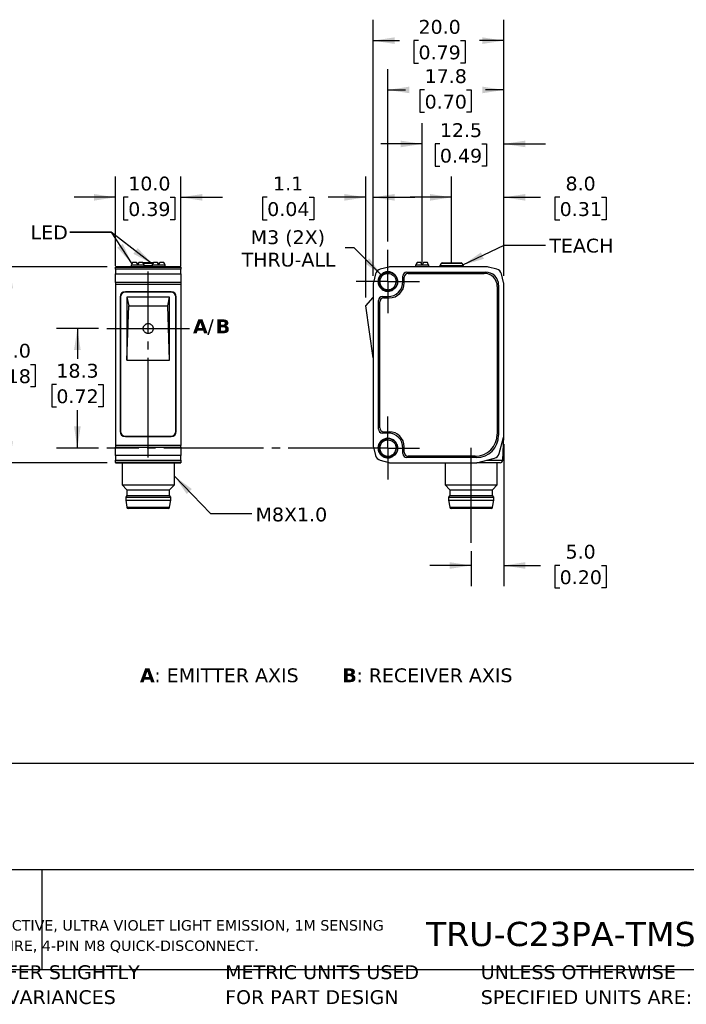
# Model space of a CAD drawing. Header units: millimetres. Extents: x 7 to 546, y 7 to 419.
# Tile 2 of 6: x 97 to 199, y 7 to 158. Entities that reach past the tile are written whole.
import ezdxf

# ---------------------------------------------------------------- set-up
doc = ezdxf.new("R2010")
doc.units = ezdxf.units.MM
doc.linetypes.add('SLD-Center', pattern=[19.05, 15.24, -1.27, 1.27, -1.27])
doc.linetypes.add('SLD-Solid', pattern=[0])
doc.layers.add('CENTER', color=40, linetype='SLD-Center')
doc.layers.add('DIMENSIONS', color=140, linetype='SLD-Solid', lineweight=25)
doc.layers.add('TEXT', color=140, linetype='SLD-Solid', lineweight=25)
doc.styles.add('SLDTEXTSTYLE0', font='VERDANAB.TTF')
doc.styles.add('SLDTEXTSTYLE1', font='VERDANA.TTF')
doc.styles.get("Standard").update_dxf_attribs({"font": 'VERDANA.TTF'})
doc.dimstyles.new('SLDDIMSTYLE0', dxfattribs={"dimtxt": 2.158008, "dimasz": 3.302, "dimexe": 0, "dimexo": 0.0625, "dimgap": 0.539502, "dimtad": 0, "dimtih": 1, "dimtoh": 1, "dimrnd": 1e-09, "dimzin": 12, "dimdsep": 46, "dimtxsty": 'SLDTEXTSTYLE1', "dimsah": 1, "dimcen": 0.09, "dimadec": 0, "dimazin": 3, "dimtfac": 1, "dimtofl": 0, "dimtmove": 0, "dimatfit": 3, "dimfxl": 0, "dimfrac": 2, "dimtolj": 1, "dimtzin": 12, "dimarcsym": 0})
doc.dimstyles.new('SLDDIMSTYLE1', dxfattribs={"dimtxt": 2.158008, "dimasz": 3.302, "dimexe": 0, "dimexo": 0.0625, "dimgap": 0.539502, "dimtad": 0, "dimtih": 1, "dimtoh": 1, "dimrnd": 1e-09, "dimzin": 4, "dimdsep": 46, "dimtxsty": 'SLDTEXTSTYLE1', "dimsah": 1, "dimcen": 0.09, "dimadec": 0, "dimazin": 1, "dimtfac": 1, "dimtmove": 0, "dimatfit": 0, "dimfxl": 0, "dimfrac": 2, "dimtolj": 1, "dimtzin": 12, "dimarcsym": 0})
doc.dimstyles.new('SLDDIMSTYLE2', dxfattribs={"dimtxt": 2.158008, "dimasz": 3.302, "dimexe": 0, "dimexo": 0.0625, "dimgap": 0.539502, "dimtad": 0, "dimtih": 1, "dimtoh": 1, "dimrnd": 1e-09, "dimzin": 12, "dimdsep": 46, "dimtxsty": 'SLDTEXTSTYLE1', "dimsah": 1, "dimcen": 0.09, "dimadec": 0, "dimazin": 3, "dimtfac": 1, "dimtmove": 0, "dimatfit": 0, "dimfxl": 0, "dimfrac": 2, "dimtolj": 1, "dimtzin": 12, "dimarcsym": 0})
doc.dimstyles.new('SLDDIMSTYLE3', dxfattribs={"dimtxt": 2.158008, "dimasz": 3.302, "dimexe": 0, "dimexo": 0.0625, "dimgap": 0.539502, "dimtad": 0, "dimtih": 1, "dimtoh": 1, "dimrnd": 1e-09, "dimzin": 4, "dimdsep": 46, "dimtxsty": 'SLDTEXTSTYLE1', "dimsah": 1, "dimcen": 0.09, "dimadec": 0, "dimazin": 1, "dimtfac": 1, "dimtofl": 0, "dimtmove": 0, "dimatfit": 3, "dimfxl": 0, "dimfrac": 2, "dimtolj": 1, "dimtzin": 12, "dimarcsym": 0})
doc.dimstyles.new('SLDDIMSTYLE4', dxfattribs={"dimtxt": 2.158008, "dimasz": 3.302, "dimexe": 0, "dimexo": 0.0625, "dimgap": 0.539502, "dimtad": 0, "dimtih": 1, "dimtoh": 1, "dimrnd": 1e-09, "dimzin": 12, "dimdsep": 46, "dimtxsty": 'SLDTEXTSTYLE1', "dimsah": 1, "dimcen": 0, "dimadec": 0, "dimazin": 3, "dimtfac": 1, "dimtofl": 0, "dimtmove": 0, "dimatfit": 3, "dimfxl": 0, "dimfrac": 2, "dimtolj": 1, "dimtzin": 12, "dimarcsym": 0})
doc.dimstyles.new('SLDDIMSTYLE5', dxfattribs={"dimtxt": 0.18, "dimasz": 3.302, "dimexe": 0, "dimexo": 0.0625, "dimgap": 0, "dimtad": 0, "dimtih": 1, "dimtoh": 1, "dimdec": 0, "dimrnd": 1e-09, "dimzin": 0, "dimdsep": 46, "dimtxsty": 'Standard', "dimsah": 1, "dimcen": 0.09, "dimadec": 0, "dimazin": 0, "dimtfac": 3.302, "dimtdec": 0, "dimtofl": 0, "dimtmove": 0, "dimatfit": 3, "dimfxl": 0, "dimfrac": 2, "dimtolj": 1, "dimtzin": 0, "dimarcsym": 0})

# ---------------------------------------------------------------- blocks, each defined once
blk = doc.blocks.new('SW_NOTE_0')
at = {"layer": 'TEXT', "color": 0, "char_height": 2.12, "attachment_point": 1}
for s, insert, style in [('A', (0, 2.69), 'SLDTEXTSTYLE0'), ('/', (2.19, 2.69), 'SLDTEXTSTYLE1'), ('B', (3.47, 2.69), 'SLDTEXTSTYLE0')]:
    blk.add_mtext(s, dxfattribs=dict(at, insert=insert, style=style))
blk = doc.blocks.new('SW_NOTE_0_1')
at = {"layer": 'TEXT', "color": 0, "attachment_point": 1}
for s, insert, char_height, style in [('A', (0, 2.69), 2.12, 'SLDTEXTSTYLE0'), (': EMITTER AXIS      ', (2.19, 2.69), 2.1167, 'SLDTEXTSTYLE1'), ('B', (30.97, 2.69), 2.12, 'SLDTEXTSTYLE0'), (': RECEIVER AXIS', (33.12, 2.69), 2.1167, 'SLDTEXTSTYLE1')]:
    blk.add_mtext(s, dxfattribs=dict(at, insert=insert, char_height=char_height, style=style))
blk = doc.blocks.new('SW_NOTE_0_2')
at = {"layer": 'TEXT', "color": 0, "char_height": 1.5875, "attachment_point": 1, "style": 'SLDTEXTSTYLE1'}
for s, insert in [('CONTRINEX PHOTOELECTRIC SENSOR, RECTANGULAR, POLARIZED RETROREFLECTIVE, ULTRA VIOLET LIGHT EMISSION, 1M SENSING ', (0, 2.02)), ('DISTANCE, COMPLEMENTARY LIGHT-ON/DARK-ON, NPN, TEACH-IN BUTTON, 4-WIRE, 4-PIN M8 QUICK-DISCONNECT.', (0, -1.1))]:
    blk.add_mtext(s, dxfattribs=dict(at, insert=insert))
blk = doc.blocks.new('SW_NOTE_0_4')
at = {"layer": 'TEXT', "color": 0, "char_height": 2.1167, "attachment_point": 1, "style": 'SLDTEXTSTYLE1'}
for s, insert in [('UNLESS OTHERWISE ', (0, 2.69)), ('SPECIFIED UNITS ARE:', (0, -1.13))]:
    blk.add_mtext(s, dxfattribs=dict(at, insert=insert))
blk = doc.blocks.new('SW_NOTE_0_5')
at = {"layer": 'TEXT', "color": 0, "char_height": 2.1167, "attachment_point": 1, "style": 'SLDTEXTSTYLE1'}
for s, insert in [('PART DIMENSIONS MAY DIFFER SLIGHTLY ', (0, 2.69)), ("DUE TO MANUFACTURER'S VARIANCES", (0, -1.13))]:
    blk.add_mtext(s, dxfattribs=dict(at, insert=insert))
blk = doc.blocks.new('SW_NOTE_0_8')
at = {"layer": 'TEXT', "color": 0, "char_height": 2.1167, "attachment_point": 1, "style": 'SLDTEXTSTYLE1'}
for s, insert in [('METRIC UNITS USED ', (0, 2.69)), ('FOR PART DESIGN', (0, -1.13))]:
    blk.add_mtext(s, dxfattribs=dict(at, insert=insert))
blk = doc.blocks.new('_D')
at = {"layer": 'DIMENSIONS'}
for p, q in [((109.08, 110.85), (102.68, 110.85)), ((105.85, 110.85), (105.85, 106.19)), ((102.64, 102.28), (101.92, 102.28)), ((101.92, 102.28), (101.92, 98.85)), ((109.06, 102.28), (109.78, 102.28)), ((109.78, 102.28), (109.78, 98.85)), ((101.92, 98.85), (102.64, 98.85)), ((105.85, 92.55), (105.85, 98.37)), ((109.78, 98.85), (109.06, 98.85)), ((109.08, 92.55), (102.68, 92.55))]:
    blk.add_line(p, q, dxfattribs=at)
for points in [[(105.85, 110.85), (105.34, 107.55), (106.36, 107.55)], [(105.85, 92.55), (106.36, 95.85), (105.34, 95.85)]]:
    blk.add_solid(points, dxfattribs=at)
at = {"layer": 'DIMENSIONS', "char_height": 2.117, "attachment_point": 1, "style": 'SLDTEXTSTYLE1'}
for s, insert in [('18.3', (102.64, 105.45)), ('0.72', (102.64, 101.54))]:
    blk.add_mtext(s, dxfattribs=dict(at, insert=insert))
blk = doc.blocks.new('_D_1')
at = {"layer": 'DIMENSIONS'}
for p, q in [((163.14, 122.17), (163.14, 134.12)), ((171.14, 118.94), (171.14, 134.12)), ((163.14, 130.95), (156.79, 130.95)), ((171.14, 130.95), (176.75, 130.95)), ((179.68, 130.95), (178.95, 130.95)), ((178.95, 130.95), (178.95, 127.52)), ((186.09, 130.95), (186.81, 130.95)), ((186.81, 130.95), (186.81, 127.52)), ((178.95, 127.52), (179.68, 127.52)), ((186.81, 127.52), (186.09, 127.52))]:
    blk.add_line(p, q, dxfattribs=at)
for points in [[(163.14, 130.95), (159.83, 131.46), (159.83, 130.44)], [(171.14, 130.95), (174.44, 130.44), (174.44, 131.46)]]:
    blk.add_solid(points, dxfattribs=at)
at = {"layer": 'DIMENSIONS', "char_height": 2.117, "attachment_point": 1, "style": 'SLDTEXTSTYLE1'}
for s, insert in [('8.0', (180.57, 134.12)), ('0.31', (179.68, 130.21))]:
    blk.add_mtext(s, dxfattribs=dict(at, insert=insert))
blk = doc.blocks.new('_D_2')
at = {"layer": 'DIMENSIONS'}
for p, q in [((158.64, 122.22), (158.64, 142.3)), ((171.14, 118.94), (171.14, 142.3)), ((158.64, 139.13), (152.29, 139.13)), ((161.34, 139.13), (160.61, 139.13)), ((160.61, 139.13), (160.61, 135.7)), ((167.75, 139.13), (168.47, 139.13)), ((168.47, 139.13), (168.47, 135.7)), ((171.14, 139.13), (177.49, 139.13)), ((160.61, 135.7), (161.34, 135.7)), ((168.47, 135.7), (167.75, 135.7))]:
    blk.add_line(p, q, dxfattribs=at)
for points in [[(158.64, 139.13), (155.33, 139.64), (155.33, 138.62)], [(171.14, 139.13), (174.44, 138.62), (174.44, 139.64)]]:
    blk.add_solid(points, dxfattribs=at)
at = {"layer": 'DIMENSIONS', "char_height": 2.117, "attachment_point": 1, "style": 'SLDTEXTSTYLE1'}
for s, insert in [('12.5', (161.34, 142.3)), ('0.49', (161.34, 138.39))]:
    blk.add_mtext(s, dxfattribs=dict(at, insert=insert))
blk = doc.blocks.new('_D_3')
at = {"layer": 'DIMENSIONS'}
for p, q in [((171.14, 93.16), (171.14, 71.39)), ((166.14, 76.75), (166.14, 71.39)), ((166.14, 74.56), (159.79, 74.56)), ((171.14, 74.56), (176.75, 74.56)), ((179.68, 74.56), (178.95, 74.56)), ((178.95, 74.56), (178.95, 71.13)), ((186.09, 74.56), (186.81, 74.56)), ((186.81, 74.56), (186.81, 71.13)), ((178.95, 71.13), (179.68, 71.13)), ((186.81, 71.13), (186.09, 71.13))]:
    blk.add_line(p, q, dxfattribs=at)
for points in [[(166.14, 74.56), (162.83, 75.07), (162.83, 74.05)], [(171.14, 74.56), (174.44, 74.05), (174.44, 75.07)]]:
    blk.add_solid(points, dxfattribs=at)
at = {"layer": 'DIMENSIONS', "char_height": 2.117, "attachment_point": 1, "style": 'SLDTEXTSTYLE1'}
for s, insert in [('5.0', (180.57, 77.73)), ('0.20', (179.68, 73.82))]:
    blk.add_mtext(s, dxfattribs=dict(at, insert=insert))
blk = doc.blocks.new('_D_4')
at = {"layer": 'DIMENSIONS'}
for p, q in [((153.39, 124.16), (153.39, 150.57)), ((171.14, 118.94), (171.14, 150.57)), ((153.39, 147.4), (156.08, 147.4)), ((159.01, 147.4), (158.28, 147.4)), ((158.28, 147.4), (158.28, 143.97)), ((165.42, 147.4), (166.14, 147.4)), ((166.14, 147.4), (166.14, 143.97)), ((171.14, 147.4), (168.34, 147.4)), ((158.28, 143.97), (159.01, 143.97)), ((166.14, 143.97), (165.42, 143.97))]:
    blk.add_line(p, q, dxfattribs=at)
for points in [[(153.39, 147.4), (156.69, 146.89), (156.69, 147.91)], [(171.14, 147.4), (167.83, 147.91), (167.83, 146.89)]]:
    blk.add_solid(points, dxfattribs=at)
at = {"layer": 'DIMENSIONS', "char_height": 2.117, "attachment_point": 1, "style": 'SLDTEXTSTYLE1'}
for s, insert in [('17.8', (159.01, 150.57)), ('0.70', (159.01, 146.66))]:
    blk.add_mtext(s, dxfattribs=dict(at, insert=insert))
blk = doc.blocks.new('_D_5')
at = {"layer": 'DIMENSIONS'}
for p, q in [((151.14, 118.94), (151.14, 158.12)), ((171.14, 118.94), (171.14, 158.12)), ((151.14, 154.95), (155.14, 154.95)), ((158.07, 154.95), (157.34, 154.95)), ((157.34, 154.95), (157.34, 151.52)), ((164.48, 154.95), (165.2, 154.95)), ((165.2, 154.95), (165.2, 151.52)), ((171.14, 154.95), (167.4, 154.95)), ((157.34, 151.52), (158.07, 151.52)), ((165.2, 151.52), (164.48, 151.52))]:
    blk.add_line(p, q, dxfattribs=at)
for points in [[(151.14, 154.95), (154.44, 154.44), (154.44, 155.46)], [(171.14, 154.95), (167.83, 155.46), (167.83, 154.44)]]:
    blk.add_solid(points, dxfattribs=at)
at = {"layer": 'DIMENSIONS', "char_height": 2.117, "attachment_point": 1, "style": 'SLDTEXTSTYLE1'}
for s, insert in [('20.0', (158.07, 158.12)), ('0.79', (158.07, 154.21))]:
    blk.add_mtext(s, dxfattribs=dict(at, insert=insert))
blk = doc.blocks.new('_D_6')
at = {"layer": 'DIMENSIONS'}
for p, q in [((150.02, 115.62), (150.02, 134.12)), ((151.14, 118.94), (151.14, 134.12)), ((134.91, 130.95), (134.19, 130.95)), ((134.19, 130.95), (134.19, 127.52)), ((141.33, 130.95), (142.05, 130.95)), ((142.05, 130.95), (142.05, 127.52)), ((150.02, 130.95), (144.25, 130.95)), ((151.14, 130.95), (157.49, 130.95)), ((134.19, 127.52), (134.91, 127.52)), ((142.05, 127.52), (141.33, 127.52))]:
    blk.add_line(p, q, dxfattribs=at)
for points in [[(150.02, 130.95), (146.71, 131.46), (146.71, 130.44)], [(151.14, 130.95), (154.44, 130.44), (154.44, 131.46)]]:
    blk.add_solid(points, dxfattribs=at)
at = {"layer": 'DIMENSIONS', "char_height": 2.117, "attachment_point": 1, "style": 'SLDTEXTSTYLE1'}
for s, insert in [('1.1', (135.81, 134.12)), ('0.04', (134.91, 130.21))]:
    blk.add_mtext(s, dxfattribs=dict(at, insert=insert))
blk = doc.blocks.new('_D_7')
at = {"layer": 'DIMENSIONS'}
for p, q in [((148.22, 123.22), (146.83, 123.22)), ((152.5, 118.93), (148.22, 123.22))]:
    blk.add_line(p, q, dxfattribs=at)
blk.add_solid([(152.5, 118.93), (150.53, 121.63), (149.81, 120.91)], dxfattribs=at)
at = {"layer": 'DIMENSIONS', "char_height": 2.117, "attachment_point": 1, "style": 'SLDTEXTSTYLE1'}
for s, insert in [('M3 (2X)', (132.39, 125.9)), ('THRU-ALL', (131, 122.47))]:
    blk.add_mtext(s, dxfattribs=dict(at, insert=insert))
blk = doc.blocks.new('SW_CENTERMARKSYMBOL_0')
at = {"layer": 'CENTER', "color": 0}
for p, q in [((0, 2.54), (0, 4.84)), ((0, 0), (0, 2.54)), ((-2.54, 0), (-4.84, 0)), ((0, 0), (-2.54, 0)), ((0, 0), (0, -2.54)), ((0, 0), (2.54, 0)), ((2.54, 0), (4.84, 0)), ((0, -2.54), (0, -4.84))]:
    blk.add_line(p, q, dxfattribs=at)
blk = doc.blocks.new('SW_CENTERMARKSYMBOL_1')
at = {"layer": 'CENTER', "color": 0}
for p, q in [((0, 2.54), (0, 4.84)), ((0, 0), (0, 2.54)), ((-2.54, 0), (-4.84, 0)), ((0, 0), (-2.54, 0)), ((0, 0), (0, -2.54)), ((0, 0), (2.54, 0)), ((2.54, 0), (4.84, 0)), ((0, -2.54), (0, -4.84))]:
    blk.add_line(p, q, dxfattribs=at)
blk = doc.blocks.new('_D_8')
at = {"layer": 'DIMENSIONS'}
for p, q in [((110.43, 120.3), (92.31, 120.3)), ((95.48, 120.3), (95.48, 109.26)), ((92.27, 105.35), (91.55, 105.35)), ((91.55, 105.35), (91.55, 101.92)), ((98.69, 105.35), (99.41, 105.35)), ((99.41, 105.35), (99.41, 101.92)), ((91.55, 101.92), (92.27, 101.92)), ((95.48, 90.3), (95.48, 101.44)), ((99.41, 101.92), (98.69, 101.92)), ((110.43, 90.3), (92.31, 90.3))]:
    blk.add_line(p, q, dxfattribs=at)
for points in [[(95.48, 120.3), (94.97, 117), (95.99, 117)], [(95.48, 90.3), (95.99, 93.6), (94.97, 93.6)]]:
    blk.add_solid(points, dxfattribs=at)
at = {"layer": 'DIMENSIONS', "char_height": 2.117, "attachment_point": 1, "style": 'SLDTEXTSTYLE1'}
for s, insert in [('30.0', (92.27, 108.52)), ('1.18', (92.27, 104.61))]:
    blk.add_mtext(s, dxfattribs=dict(at, insert=insert))
blk = doc.blocks.new('_D_9')
at = {"layer": 'DIMENSIONS'}
for p, q in [((111.7, 120.48), (111.7, 134.12)), ((121.7, 120.48), (121.7, 134.12)), ((111.7, 130.95), (105.35, 130.95)), ((113.64, 130.95), (112.91, 130.95)), ((112.91, 130.95), (112.91, 127.52)), ((120.05, 130.95), (120.78, 130.95)), ((120.78, 130.95), (120.78, 127.52)), ((121.7, 130.95), (128.05, 130.95)), ((112.91, 127.52), (113.64, 127.52)), ((120.78, 127.52), (120.05, 127.52))]:
    blk.add_line(p, q, dxfattribs=at)
for points in [[(111.7, 130.95), (108.39, 131.46), (108.39, 130.44)], [(121.7, 130.95), (125, 130.44), (125, 131.46)]]:
    blk.add_solid(points, dxfattribs=at)
at = {"layer": 'DIMENSIONS', "char_height": 2.117, "attachment_point": 1, "style": 'SLDTEXTSTYLE1'}
for s, insert in [('10.0', (113.64, 134.12)), ('0.39', (113.64, 130.21))]:
    blk.add_mtext(s, dxfattribs=dict(at, insert=insert))

msp = doc.modelspace()

# ---------------------------------------------------------------- linework, layer by layer
for p, q in [((114.906, 120.95), (114.308, 120.95)), ((115.096, 120.62), (114.906, 120.95)), ((115.077, 120.8), (115.034, 120.726)), ((115.199, 120.8), (115.077, 120.8)), ((115.286, 120.95), (115.096, 120.62)), ((115.883, 120.95), (115.286, 120.95)), ((117.416, 120.8), (115.976, 120.8)), ((118.106, 120.95), (117.508, 120.95)), ((118.296, 120.62), (118.106, 120.95)), ((118.142, 120.9), (118.135, 120.9)), ((118.315, 120.8), (118.192, 120.8)), ((118.486, 120.95), (118.296, 120.62)), ((118.357, 120.726), (118.315, 120.8)), ((119.083, 120.95), (118.486, 120.95)), ((158.445, 120.95), (157.848, 120.95)), ((158.635, 120.62), (158.445, 120.95)), ((158.825, 120.95), (158.635, 120.62)), ((159.423, 120.95), (158.825, 120.95)), ((161.516, 120.8), (161.312, 120.446)), ((164.754, 120.8), (161.516, 120.8)), ((164.958, 120.446), (164.754, 120.8)), ((121.696, 120.3), (111.696, 120.3)), ((111.696, 120.3), (111.696, 120.267)), ((111.696, 120.267), (121.696, 120.267)), ((111.696, 119.927), (111.696, 120.267)), ((121.696, 119.927), (111.696, 119.927)), ((111.696, 119.927), (111.696, 119.215)), ((111.696, 119.215), (121.696, 119.215)), ((111.696, 117.925), (111.696, 119.215)), ((114.119, 120.62), (114.096, 120.575)), ((114.096, 120.575), (114.096, 120.3)), ((116.096, 120.575), (114.096, 120.575)), ((116.096, 120.575), (116.073, 120.62)), ((116.096, 120.3), (116.096, 120.575)), ((117.296, 120.446), (116.096, 120.446)), ((117.296, 120.346), (116.096, 120.346)), ((117.319, 120.62), (117.296, 120.575)), ((117.296, 120.575), (117.296, 120.3)), ((119.296, 120.575), (117.296, 120.575)), ((119.296, 120.575), (119.273, 120.62)), ((119.296, 120.3), (119.296, 120.575)), ((121.696, 120.3), (121.696, 120.267)), ((121.696, 120.267), (121.696, 119.927)), ((121.696, 119.215), (121.696, 119.927)), ((121.696, 119.215), (121.696, 117.925)), ((151.508, 119.215), (151.168, 117.925)), ((153.51, 120.267), (152.22, 119.927)), ((168.505, 120.3), (153.765, 120.3)), ((156.285, 119.5), (168.335, 119.5)), ((156.485, 119.3), (168.135, 119.3)), ((157.658, 120.62), (157.635, 120.575)), ((157.635, 120.575), (157.635, 120.3)), ((159.635, 120.575), (157.635, 120.575)), ((159.635, 120.575), (159.612, 120.62)), ((159.635, 120.3), (159.635, 120.575)), ((161.285, 120.346), (161.285, 120.3)), ((164.985, 120.346), (161.285, 120.346)), ((164.958, 120.446), (161.312, 120.446)), ((164.985, 120.3), (164.985, 120.346)), ((170.05, 119.927), (168.76, 120.267)), ((171.102, 117.925), (170.762, 119.215)), ((111.696, 117.925), (111.696, 117.67)), ((121.696, 117.925), (111.696, 117.925)), ((111.696, 117.67), (111.696, 92.93)), ((111.696, 117.67), (121.696, 117.67)), ((121.696, 117.925), (121.696, 117.67)), ((121.696, 117.67), (121.696, 92.93)), ((151.135, 117.67), (151.135, 92.93)), ((151.885, 118.05), (152.063, 118.05)), ((154.859, 118.05), (154.627, 118.05)), ((155.685, 118.05), (155.685, 118.9)), ((155.885, 117.85), (155.885, 118.7)), ((171.135, 94.43), (171.135, 117.67)), ((120.196, 116.5), (113.196, 116.5)), ((120.146, 116.45), (113.246, 116.45)), ((170.135, 117.3), (170.135, 94.7)), ((170.335, 117.5), (170.335, 94.5)), ((112.396, 115.7), (112.396, 95.1)), ((112.446, 115.65), (112.446, 95.15)), ((113.446, 115.665), (113.706, 114.35)), ((119.946, 115.665), (113.446, 115.665)), ((113.446, 115.665), (113.446, 106.025)), ((119.686, 114.35), (119.946, 115.665)), ((119.946, 106.025), (119.946, 115.665)), ((120.946, 95.15), (120.946, 115.65)), ((120.996, 95.1), (120.996, 115.7)), ((150.015, 114.35), (151.135, 115.609)), ((151.935, 95.45), (151.935, 115.15)), ((152.135, 95.65), (152.135, 114.95)), ((152.535, 115.75), (153.385, 115.75)), ((152.735, 115.55), (153.585, 115.55)), ((113.446, 106.025), (113.706, 114.35)), ((113.706, 114.35), (119.686, 114.35)), ((119.946, 106.025), (119.686, 114.35)), ((151.135, 106.38), (150.015, 114.35)), ((113.446, 106.025), (119.946, 106.025)), ((152.735, 95.05), (153.585, 95.05)), ((113.196, 94.3), (120.196, 94.3)), ((113.246, 94.35), (120.146, 94.35)), ((153.385, 94.85), (152.535, 94.85)), ((170.441, 91.702), (171.101, 94.172)), ((170.955, 90.68), (171.131, 94.334)), ((111.696, 92.93), (111.696, 92.675)), ((121.696, 92.93), (111.696, 92.93)), ((111.696, 92.675), (121.696, 92.675)), ((111.696, 91.385), (111.696, 92.675)), ((121.696, 92.675), (121.696, 92.93)), ((121.696, 92.675), (121.696, 91.385)), ((151.168, 92.675), (151.508, 91.385)), ((151.885, 92.55), (152.063, 92.55)), ((154.859, 92.55), (154.627, 92.55)), ((155.685, 91.7), (155.685, 92.55)), ((155.885, 91.9), (155.885, 92.75)), ((121.696, 91.385), (111.696, 91.385)), ((111.696, 91.385), (111.696, 90.673)), ((111.696, 90.673), (121.696, 90.673)), ((111.696, 90.333), (111.696, 90.673)), ((121.696, 90.673), (121.696, 91.385)), ((121.696, 90.673), (121.696, 90.333)), ((152.22, 90.673), (153.51, 90.333)), ((166.935, 91.1), (156.285, 91.1)), ((166.735, 91.3), (156.485, 91.3)), ((167.005, 90.3), (169.722, 90.991)), ((168.502, 90.68), (170.955, 90.68)), ((121.696, 90.333), (111.696, 90.333)), ((111.696, 90.333), (111.696, 90.3)), ((111.696, 90.3), (121.696, 90.3)), ((112.696, 90.3), (112.696, 86.913)), ((120.696, 86.913), (120.696, 90.3)), ((121.696, 90.333), (121.696, 90.3)), ((153.765, 90.3), (167.005, 90.3)), ((162.135, 90.3), (162.135, 86.913)), ((170.135, 86.913), (170.135, 90.3)), ((112.696, 86.913), (113.446, 86.163)), ((112.696, 86.913), (120.696, 86.913)), ((113.446, 86.163), (113.446, 85.3)), ((113.446, 86.163), (119.946, 86.163)), ((119.946, 86.163), (120.696, 86.913)), ((119.946, 85.3), (119.946, 86.163)), ((162.135, 86.913), (162.885, 86.163)), ((162.135, 86.913), (170.135, 86.913)), ((162.885, 86.163), (162.885, 85.3)), ((162.885, 86.163), (169.385, 86.163)), ((169.385, 86.163), (170.135, 86.913)), ((169.385, 85.3), (169.385, 86.163)), ((113.446, 85.3), (113.246, 85.05)), ((113.246, 85.05), (113.246, 84.55)), ((113.246, 85.05), (120.146, 85.05)), ((113.246, 84.55), (113.418, 83.468)), ((113.246, 84.55), (120.146, 84.55)), ((113.446, 85.3), (119.946, 85.3)), ((120.146, 85.05), (119.946, 85.3)), ((119.973, 83.468), (120.146, 84.55)), ((120.146, 84.55), (120.146, 85.05)), ((162.885, 85.3), (162.685, 85.05)), ((162.685, 85.05), (162.685, 84.55)), ((162.685, 85.05), (169.585, 85.05)), ((162.685, 84.55), (162.858, 83.468)), ((162.685, 84.55), (169.585, 84.55)), ((162.885, 85.3), (169.385, 85.3)), ((169.585, 85.05), (169.385, 85.3)), ((169.413, 83.468), (169.585, 84.55)), ((169.585, 84.55), (169.585, 85.05)), ((113.418, 83.468), (119.973, 83.468)), ((162.858, 83.468), (169.413, 83.468))]:
    msp.add_line(p, q)
for centre, radius, start, end in [((115.25, 120.7), 0.2, 90, 150), ((118.142, 120.7), 0.2, 30, 90), ((161.689, 120.7), 0.2, 90, 150), ((164.581, 120.7), 0.2, 30, 90), ((152.475, 118.96), 1, 104.76542, 165.23458), ((153.765, 119.3), 1, 90, 104.76542), ((156.285, 118.9), 0.6, 90, 180), ((156.485, 118.7), 0.6, 90, 180), ((161.485, 120.346), 0.2, 150, 180), ((164.785, 120.346), 0.2, 0, 30), ((168.135, 117.3), 2, 0, 90), ((168.335, 117.5), 2, 0, 90), ((168.505, 119.3), 1, 75.23458, 90), ((169.795, 118.96), 1, 14.76542, 75.23458), ((152.135, 117.67), 1, 165.23458, 180), ((153.385, 118.05), 2.3, 270, 0), ((153.585, 117.85), 2.3, 270, 0), ((170.135, 117.67), 1, 0, 14.76542), ((113.196, 115.7), 0.8, 90, 180), ((113.246, 115.65), 0.8, 90, 180), ((120.146, 115.65), 0.8, 0, 90), ((120.196, 115.7), 0.8, 0, 90), ((152.535, 115.15), 0.6, 90, 180), ((152.735, 114.95), 0.6, 90, 180), ((113.196, 95.1), 0.8, 180, 270), ((113.246, 95.15), 0.8, 180, 270), ((120.146, 95.15), 0.8, 270, 0), ((120.196, 95.1), 0.8, 270, 0), ((152.535, 95.45), 0.6, 180, 270), ((152.735, 95.65), 0.6, 180, 270), ((153.585, 92.75), 2.3, 0, 90), ((153.385, 92.55), 2.3, 0, 90), ((166.735, 94.7), 3.4, 270, 0), ((166.935, 94.5), 3.4, 270, 0), ((170.135, 94.43), 1, 345.03971, 360), ((152.135, 92.93), 1, 180, 194.76542), ((152.475, 91.64), 1, 194.76542, 255.23458), ((156.285, 91.7), 0.6, 180, 270), ((156.485, 91.9), 0.6, 180, 270), ((169.475, 91.96), 1, 284.2689, 345.03971), ((170.555, 90.7), 0.4, 270, 357.2443), ((153.765, 91.3), 1, 255.23458, 270), ((113.616, 83.5), 0.2, 189.06218, 270), ((119.776, 83.5), 0.2, 270, 350.93782), ((163.055, 83.5), 0.2, 189.06218, 270), ((169.215, 83.5), 0.2, 270, 350.93782)]:
    msp.add_arc(centre, radius, start, end)
for centre, start_param, end_param in [((115.096, 113.999), 0.3927394, 0.4949341), ((115.096, 113.999), 5.7882512, 5.8904459), ((118.296, 113.999), 0.3927394, 0.4949341), ((118.296, 113.999), 5.7882512, 5.8904459), ((158.635, 113.999), 0.3927394, 0.4949341), ((158.635, 113.999), 5.7882512, 5.8904459)]:
    msp.add_ellipse(centre, major_axis=(0, 7.523), ratio=0.2734697, start_param=start_param, end_param=end_param)
for points, knots in [([(117.48, 120.9), (117.441, 120.9), (117.361, 120.9), (117.191, 120.9), (116.969, 120.9), (116.726, 120.9), (116.514, 120.9), (116.336, 120.9), (116.129, 120.9), (115.994, 120.9), (115.912, 120.9)], [0, 0, 0, 0, 0.0814626, 0.1711885, 0.3353777, 0.4998873, 0.6096951, 0.7187665, 0.8288581, 1, 1, 1, 1]), ([(161.689, 120.9), (161.689, 120.9), (162.337, 120.9), (163.933, 120.9), (164.581, 120.9), (164.581, 120.9)], [0, 0, 0, 0, 0.5, 0.5, 1, 1, 1, 1]), ([(154.872, 118.05), (154.873, 118.244), (154.835, 118.439), (154.686, 118.8), (154.577, 118.965), (154.301, 119.242), (154.136, 119.353), (153.776, 119.503), (153.581, 119.543), (153.19, 119.544), (152.994, 119.505), (152.632, 119.357), (152.466, 119.246), (152.188, 118.97), (152.076, 118.804), (151.925, 118.442), (151.886, 118.246), (151.885, 118.05)], [0, 0, 0, 0, 0.125, 0.125, 0.25, 0.25, 0.375, 0.375, 0.5, 0.5, 0.625, 0.625, 0.75, 0.75, 0.875, 0.875, 1, 1, 1, 1]), ([(154.876, 118.051), (154.869, 118.007), (154.853, 117.911), (154.829, 117.783), (154.794, 117.64), (154.733, 117.459), (154.613, 117.234), (154.392, 116.962), (154.001, 116.679), (153.428, 116.541), (152.824, 116.656), (152.335, 116.975), (152.005, 117.456), (151.869, 118.087), (152.044, 118.792), (152.591, 119.361), (153.349, 119.582), (154.117, 119.396), (154.69, 118.855), (154.844, 118.339), (154.85, 118.053), (154.85, 117.977), (154.839, 117.851), (154.806, 117.676), (154.734, 117.459), (154.6, 117.212), (154.385, 116.959), (154.074, 116.735), (153.664, 116.587), (153.175, 116.57), (152.66, 116.736), (152.202, 117.116), (151.912, 117.696), (151.902, 118.4), (152.248, 119.076), (152.93, 119.523), (153.801, 119.545), (154.587, 119.049), (154.93, 118.197), (154.757, 117.367), (154.248, 116.791), (153.562, 116.539), (152.874, 116.624), (152.322, 116.978), (151.985, 117.498), (151.885, 118.071), (151.996, 118.606), (152.267, 119.037), (152.635, 119.335), (153.042, 119.494), (153.443, 119.53), (153.804, 119.468), (154.108, 119.337), (154.348, 119.165), (154.528, 118.977), (154.655, 118.79), (154.739, 118.618), (154.791, 118.471), (154.82, 118.353), (154.834, 118.268), (154.841, 118.216), (154.865, 117.978), (154.807, 117.533), (154.459, 116.99), (153.94, 116.65), (153.355, 116.548), (152.8, 116.669), (152.348, 116.971), (152.045, 117.39), (151.906, 117.862), (151.923, 118.328), (152.072, 118.744), (152.318, 119.08), (152.626, 119.321), (152.962, 119.467), (153.298, 119.525), (153.615, 119.507), (153.897, 119.432), (154.137, 119.315), (154.334, 119.174), (154.489, 119.02), (154.606, 118.866), (154.691, 118.72), (154.75, 118.587), (154.789, 118.474), (154.813, 118.381), (154.827, 118.311), (154.835, 118.264), (154.838, 118.241), (154.839, 118.233)], [0, 0, 0, 0, 0.0037047, 0.0080053, 0.0107603, 0.0158759, 0.0237295, 0.0315819, 0.0446394, 0.0628293, 0.0784613, 0.0940934, 0.1097254, 0.1253574, 0.1460962, 0.1668352, 0.1875741, 0.2083129, 0.2290518, 0.2497908, 0.2504885, 0.2525805, 0.2560656, 0.2609432, 0.2672127, 0.2748701, 0.2839157, 0.294344, 0.3061543, 0.3193427, 0.3339042, 0.3498346, 0.3671295, 0.3857838, 0.4057917, 0.4271473, 0.4498442, 0.4738754, 0.4992344, 0.520394, 0.540634, 0.5599515, 0.578344, 0.5958091, 0.6123442, 0.6279468, 0.6426148, 0.6563455, 0.6691369, 0.6809882, 0.6918988, 0.7018645, 0.7108858, 0.7189609, 0.7260887, 0.7322678, 0.7374986, 0.7417788, 0.7451084, 0.7474872, 0.7489149, 0.7493911, 0.7672576, 0.7844712, 0.8010308, 0.8169353, 0.8321835, 0.8467744, 0.8607074, 0.873982, 0.8865968, 0.8985495, 0.90984, 0.9204693, 0.9304344, 0.9397355, 0.9483726, 0.9563435, 0.9636495, 0.9702888, 0.976261, 0.981567, 0.9862048, 0.9901745, 0.9934766, 0.9961105, 0.9980758, 0.9993723, 1, 1, 1, 1]), ([(152.063, 118.05), (152.075, 118.284), (152.151, 118.512), (152.403, 118.893), (152.58, 119.046), (152.78, 119.143)], [0, 0, 0, 0, 0.5, 0.5, 1, 1, 1, 1]), ([(152.78, 119.143), (152.813, 119.161), (152.879, 119.195), (152.981, 119.234), (153.084, 119.264), (153.186, 119.285), (153.286, 119.297), (153.509, 119.306), (153.81, 119.249), (154.096, 119.089), (154.269, 118.94), (154.39, 118.801), (154.492, 118.641), (154.571, 118.46), (154.625, 118.26), (154.632, 118.121), (154.635, 118.05)], [0, 0, 0, 0, 0.0435236, 0.0859015, 0.1271336, 0.1672198, 0.20616, 0.2439543, 0.4253037, 0.5505687, 0.6193154, 0.6893784, 0.7624781, 0.8386149, 0.9177889, 1, 1, 1, 1]), ([(151.885, 118.05), (151.886, 117.785), (151.958, 117.521), (152.226, 117.066), (152.421, 116.875), (152.881, 116.618), (153.146, 116.551), (153.673, 116.561), (153.934, 116.638), (154.158, 116.775)], [0, 0, 0, 0, 0.25, 0.25, 0.5, 0.5, 0.75, 0.75, 1, 1, 1, 1]), ([(154.145, 116.797), (153.918, 116.673), (153.66, 116.613), (153.156, 116.628), (152.91, 116.705), (152.493, 116.966), (152.323, 117.152), (152.103, 117.577), (152.051, 117.817), (152.063, 118.05)], [0, 0, 0, 0, 0.25, 0.25, 0.5, 0.5, 0.75, 0.75, 1, 1, 1, 1]), ([(152.66, 119.064), (152.606, 119.023), (152.486, 118.931), (152.339, 118.748), (152.223, 118.531), (152.149, 118.295), (152.14, 118.132), (152.135, 118.05)], [0, 0, 0, 0, 0.1735014, 0.3801261, 0.5867507, 0.7933754, 1, 1, 1, 1]), ([(152.135, 118.05), (152.136, 118.011), (152.138, 117.934), (152.155, 117.822), (152.18, 117.714), (152.213, 117.611), (152.254, 117.514), (152.302, 117.423), (152.355, 117.339), (152.413, 117.262), (152.475, 117.191), (152.54, 117.127), (152.607, 117.07), (152.676, 117.019), (152.745, 116.975), (152.815, 116.936), (152.885, 116.903), (152.953, 116.876), (153.021, 116.853), (153.087, 116.835), (153.151, 116.821), (153.213, 116.811), (153.273, 116.804), (153.33, 116.801), (153.494, 116.797), (153.775, 116.84), (154.188, 117.048), (154.477, 117.386), (154.595, 117.713), (154.633, 117.906), (154.639, 118.005), (154.643, 118.051)], [0, 0, 0, 0, 0.0296876, 0.0586604, 0.0869145, 0.1144465, 0.1412577, 0.1673526, 0.192731, 0.2173897, 0.2413267, 0.2645426, 0.2870406, 0.3088216, 0.329884, 0.350226, 0.3698466, 0.3887462, 0.4069269, 0.4243894, 0.4411334, 0.4571581, 0.4724626, 0.4870464, 0.5009094, 0.5982791, 0.7004812, 0.8493971, 0.924404, 0.9649137, 1, 1, 1, 1]), ([(154.875, 118.05), (154.877, 118.033), (154.879, 118.001), (154.88, 117.937), (154.871, 117.825), (154.841, 117.682), (154.78, 117.5), (154.691, 117.319), (154.565, 117.139), (154.425, 116.994), (154.286, 116.881), (154.19, 116.824), (154.145, 116.797)], [0, 0, 0, 0, 0.0326899, 0.0638605, 0.1272338, 0.2529295, 0.3507965, 0.5033757, 0.6488318, 0.7800126, 0.8970389, 1, 1, 1, 1]), ([(154.872, 92.55), (154.873, 92.744), (154.835, 92.939), (154.686, 93.3), (154.577, 93.465), (154.301, 93.742), (154.136, 93.853), (153.776, 94.003), (153.581, 94.043), (153.19, 94.044), (152.994, 94.005), (152.632, 93.857), (152.466, 93.746), (152.188, 93.47), (152.076, 93.304), (151.925, 92.942), (151.886, 92.746), (151.885, 92.55)], [0, 0, 0, 0, 0.125, 0.125, 0.25, 0.25, 0.375, 0.375, 0.5, 0.5, 0.625, 0.625, 0.75, 0.75, 0.875, 0.875, 1, 1, 1, 1]), ([(154.876, 92.551), (154.869, 92.507), (154.853, 92.411), (154.829, 92.283), (154.794, 92.14), (154.733, 91.959), (154.613, 91.734), (154.392, 91.462), (154.001, 91.179), (153.428, 91.041), (152.824, 91.156), (152.335, 91.475), (152.005, 91.956), (151.869, 92.587), (152.044, 93.292), (152.591, 93.861), (153.349, 94.082), (154.117, 93.896), (154.69, 93.355), (154.844, 92.839), (154.85, 92.553), (154.85, 92.477), (154.839, 92.351), (154.806, 92.176), (154.734, 91.959), (154.6, 91.712), (154.385, 91.459), (154.074, 91.235), (153.664, 91.087), (153.175, 91.07), (152.66, 91.236), (152.202, 91.616), (151.912, 92.196), (151.902, 92.9), (152.248, 93.576), (152.93, 94.023), (153.801, 94.045), (154.587, 93.549), (154.93, 92.697), (154.757, 91.867), (154.248, 91.291), (153.562, 91.039), (152.874, 91.124), (152.322, 91.478), (151.985, 91.998), (151.885, 92.571), (151.996, 93.106), (152.267, 93.537), (152.635, 93.835), (153.042, 93.994), (153.443, 94.03), (153.804, 93.968), (154.108, 93.837), (154.348, 93.665), (154.528, 93.477), (154.655, 93.29), (154.739, 93.118), (154.791, 92.971), (154.82, 92.853), (154.834, 92.768), (154.841, 92.716), (154.865, 92.478), (154.807, 92.033), (154.459, 91.49), (153.94, 91.15), (153.355, 91.048), (152.8, 91.169), (152.348, 91.471), (152.045, 91.89), (151.906, 92.362), (151.923, 92.828), (152.072, 93.244), (152.318, 93.58), (152.626, 93.821), (152.962, 93.967), (153.298, 94.025), (153.615, 94.007), (153.897, 93.932), (154.137, 93.815), (154.334, 93.674), (154.489, 93.52), (154.606, 93.366), (154.691, 93.22), (154.75, 93.087), (154.789, 92.974), (154.813, 92.881), (154.827, 92.811), (154.835, 92.764), (154.838, 92.741), (154.839, 92.733)], [0, 0, 0, 0, 0.0037047, 0.0080053, 0.0107603, 0.0158759, 0.0237295, 0.0315819, 0.0446394, 0.0628293, 0.0784613, 0.0940934, 0.1097254, 0.1253574, 0.1460962, 0.1668352, 0.1875741, 0.2083129, 0.2290518, 0.2497908, 0.2504885, 0.2525805, 0.2560656, 0.2609432, 0.2672127, 0.2748701, 0.2839157, 0.294344, 0.3061543, 0.3193427, 0.3339042, 0.3498346, 0.3671295, 0.3857838, 0.4057917, 0.4271473, 0.4498442, 0.4738754, 0.4992344, 0.520394, 0.540634, 0.5599515, 0.578344, 0.5958091, 0.6123442, 0.6279468, 0.6426148, 0.6563455, 0.6691369, 0.6809882, 0.6918988, 0.7018645, 0.7108858, 0.7189609, 0.7260887, 0.7322678, 0.7374986, 0.7417788, 0.7451084, 0.7474872, 0.7489149, 0.7493911, 0.7672576, 0.7844712, 0.8010308, 0.8169353, 0.8321835, 0.8467744, 0.8607074, 0.873982, 0.8865968, 0.8985495, 0.90984, 0.9204693, 0.9304344, 0.9397355, 0.9483726, 0.9563435, 0.9636495, 0.9702888, 0.976261, 0.981567, 0.9862048, 0.9901745, 0.9934766, 0.9961105, 0.9980758, 0.9993723, 1, 1, 1, 1]), ([(152.063, 92.55), (152.075, 92.784), (152.151, 93.012), (152.403, 93.393), (152.58, 93.546), (152.78, 93.643)], [0, 0, 0, 0, 0.5, 0.5, 1, 1, 1, 1]), ([(152.66, 93.564), (152.606, 93.523), (152.486, 93.431), (152.339, 93.248), (152.223, 93.031), (152.149, 92.795), (152.14, 92.632), (152.135, 92.55)], [0, 0, 0, 0, 0.1735014, 0.3801261, 0.5867507, 0.7933754, 1, 1, 1, 1]), ([(152.78, 93.643), (152.813, 93.661), (152.879, 93.695), (152.981, 93.734), (153.084, 93.764), (153.186, 93.785), (153.286, 93.797), (153.509, 93.806), (153.81, 93.749), (154.096, 93.589), (154.269, 93.44), (154.39, 93.301), (154.492, 93.141), (154.571, 92.96), (154.625, 92.76), (154.632, 92.621), (154.635, 92.55)], [0, 0, 0, 0, 0.0435236, 0.0859015, 0.1271336, 0.1672198, 0.20616, 0.2439543, 0.4253037, 0.5505687, 0.6193154, 0.6893784, 0.7624781, 0.8386149, 0.9177889, 1, 1, 1, 1]), ([(151.885, 92.55), (151.886, 92.285), (151.958, 92.021), (152.226, 91.566), (152.421, 91.375), (152.881, 91.118), (153.146, 91.051), (153.673, 91.061), (153.934, 91.138), (154.158, 91.275)], [0, 0, 0, 0, 0.25, 0.25, 0.5, 0.5, 0.75, 0.75, 1, 1, 1, 1]), ([(154.145, 91.297), (153.918, 91.173), (153.66, 91.113), (153.156, 91.128), (152.91, 91.205), (152.493, 91.466), (152.323, 91.652), (152.103, 92.077), (152.051, 92.317), (152.063, 92.55)], [0, 0, 0, 0, 0.25, 0.25, 0.5, 0.5, 0.75, 0.75, 1, 1, 1, 1]), ([(152.135, 92.55), (152.136, 92.511), (152.138, 92.434), (152.155, 92.322), (152.18, 92.214), (152.213, 92.111), (152.254, 92.014), (152.302, 91.923), (152.355, 91.839), (152.413, 91.762), (152.475, 91.691), (152.54, 91.627), (152.607, 91.57), (152.676, 91.519), (152.745, 91.475), (152.815, 91.436), (152.885, 91.403), (152.953, 91.376), (153.021, 91.353), (153.087, 91.335), (153.151, 91.321), (153.213, 91.311), (153.273, 91.304), (153.33, 91.301), (153.494, 91.297), (153.775, 91.34), (154.188, 91.548), (154.477, 91.886), (154.595, 92.213), (154.633, 92.406), (154.639, 92.505), (154.643, 92.551)], [0, 0, 0, 0, 0.0296876, 0.0586604, 0.0869145, 0.1144465, 0.1412577, 0.1673526, 0.192731, 0.2173897, 0.2413267, 0.2645426, 0.2870406, 0.3088216, 0.329884, 0.350226, 0.3698466, 0.3887462, 0.4069269, 0.4243894, 0.4411334, 0.4571581, 0.4724626, 0.4870464, 0.5009094, 0.5982791, 0.7004812, 0.8493971, 0.924404, 0.9649137, 1, 1, 1, 1]), ([(154.875, 92.55), (154.877, 92.533), (154.879, 92.501), (154.88, 92.437), (154.871, 92.325), (154.841, 92.182), (154.78, 92), (154.691, 91.819), (154.565, 91.639), (154.425, 91.494), (154.286, 91.381), (154.19, 91.324), (154.145, 91.297)], [0, 0, 0, 0, 0.0326899, 0.0638605, 0.1272338, 0.2529295, 0.3507965, 0.5033757, 0.6488318, 0.7800126, 0.8970389, 1, 1, 1, 1]), ([(170.555, 90.3), (170.555, 90.3), (170.201, 90.3), (168.907, 90.3), (168.006, 90.3), (167.005, 90.3)], [0, 0, 0, 0, 0.5, 0.5, 1, 1, 1, 1]), ([(119.776, 83.3), (119.776, 83.3), (118.396, 83.3), (114.996, 83.3), (113.616, 83.3), (113.616, 83.3)], [0, 0, 0, 0, 0.5, 0.5, 1, 1, 1, 1]), ([(169.215, 83.3), (169.215, 83.3), (167.835, 83.3), (164.435, 83.3), (163.055, 83.3), (163.055, 83.3)], [0, 0, 0, 0, 0.5, 0.5, 1, 1, 1, 1])]:
    msp.add_open_spline(points, degree=3, knots=knots)
at = {"layer": 'CENTER'}
for p, q in [((116.696, 91.113), (116.696, 119.58)), ((110.35, 110.85), (123.028, 110.85)), ((153.385, 92.55), (110.35, 92.55)), ((166.135, 78.022), (166.135, 92.596))]:
    msp.add_line(p, q, dxfattribs=at)
msp.add_circle((116.696, 110.855), 0.762, dxfattribs=at)
at = {"layer": 'DIMENSIONS'}
for p, q in [((158.635, 120.953), (158.635, 122.266)), ((163.135, 120.9), (163.135, 122.266))]:
    msp.add_line(p, q, dxfattribs=at)
msp.add_solid([(114.202, 120.776), (112.807, 123.811), (111.959, 123.252)], dxfattribs=at)
at = {"layer": 'TEXT'}
for p, q in [((546.1, 44.252), (12.7, 44.252)), ((546.1, 27.94), (12.7, 27.94)), ((100.423, 27.94), (100.423, 12.7)), ((12.7, 12.7), (546.1, 12.7))]:
    msp.add_line(p, q, dxfattribs=at)
at = {"layer": 'TEXT', "flags": 128}
msp.add_lwpolyline([(104.675, 125.59), (111.025, 125.59), (114.202, 120.776)], dxfattribs=at)

# ---------------------------------------------------------------- block references
at = {"layer": 'CENTER'}
for name, p in [('SW_CENTERMARKSYMBOL_0', (153.385, 118.05)), ('SW_CENTERMARKSYMBOL_1', (153.385, 92.55))]:
    msp.add_blockref(name, p, dxfattribs=at)
at = {"layer": 'TEXT'}
for name, p in [('SW_NOTE_0', (123.555, 109.562)), ('SW_NOTE_0_1', (115.437, 56.115)), ('SW_NOTE_0_2', (7.966, 18.216)), ('SW_NOTE_0_5', (55.119, 10.635)), ('SW_NOTE_0_8', (128.478, 10.635)), ('SW_NOTE_0_4', (167.608, 10.635))]:
    msp.add_blockref(name, p, dxfattribs=at)

# ---------------------------------------------------------------- texts
at = {"layer": 'TEXT', "attachment_point": 1, "style": 'SLDTEXTSTYLE1'}
for s, insert, char_height in [('LED', (98.697, 126.637), 2.1167), ('LED', (98.697, 126.637), 2.1167), ('TEACH', (178.096, 124.613), 2.1167), ('M8X1.0', (133.132, 83.433), 2.1167), ('TRU-C23PA-TMS-101', (159.208, 19.975), 3.70417)]:
    msp.add_mtext(s, dxfattribs=dict(at, insert=insert, char_height=char_height))

# ---------------------------------------------------------------- dimensions: what is measured, and where the dimension line sits
at = {"layer": 'DIMENSIONS'}
for base, p1, p2, dimstyle, picture, middle in [((171.135, 154.95), (151.135, 117.67), (171.135, 117.67), 'SLDDIMSTYLE3', '_D_5', (161.273, 154.95)), ((171.135, 147.397), (153.385, 122.89), (171.135, 117.67), 'SLDDIMSTYLE0', '_D_4', (162.213, 147.397)), ((171.135, 139.127), (158.635, 120.953), (171.135, 117.67), 'SLDDIMSTYLE2', '_D_2', (164.542, 139.127)), ((121.696, 130.95), (111.696, 119.215), (121.696, 119.215), 'SLDDIMSTYLE1', '_D_9', (116.845, 130.95)), ((151.135, 130.95), (150.015, 114.35), (151.135, 117.67), 'SLDDIMSTYLE2', '_D_6', (138.121, 130.95)), ((171.135, 130.95), (163.135, 120.9), (171.135, 117.67), 'SLDDIMSTYLE1', '_D_1', (182.882, 130.95)), ((171.135, 74.562), (166.135, 78.022), (171.135, 94.43), 'SLDDIMSTYLE1', '_D_3', (182.882, 74.562))]:
    dim = msp.add_linear_dim(base=base, p1=p1, p2=p2, dimstyle=dimstyle, dxfattribs=at)
    dim.commit()
    dim.dimension.update_dxf_attribs({"geometry": picture, "text_midpoint": middle, "dimtype": 160})
dim = msp.add_radius_dim(center=(153.385, 118.05), mpoint=(152.501, 118.934), text='M3 (2X)\\PTHRU-ALL', dimstyle='SLDDIMSTYLE4', dxfattribs=at)
dim.commit()
dim.dimension.update_dxf_attribs({"geometry": '_D_7', "text_midpoint": (138.121, 123.215), "dimtype": 164})
for base, p1, p2, dimstyle, picture, middle in [((95.481, 120.3), (111.696, 90.3), (111.696, 120.3), 'SLDDIMSTYLE3', '_D_8', (95.481, 105.351)), ((105.851, 92.55), (110.35, 110.85), (110.35, 92.55), 'SLDDIMSTYLE0', '_D', (105.851, 102.28))]:
    dim = msp.add_linear_dim(base=base, p1=p1, p2=p2, angle=90, dimstyle=dimstyle, dxfattribs=at)
    dim.commit()
    dim.dimension.update_dxf_attribs({"geometry": picture, "text_midpoint": middle, "dimtype": 160})

# ---------------------------------------------------------------- leaders
at = {"layer": 'TEXT'}
for points in [[(117.378, 120.731), (111.025, 125.59), (104.675, 125.59)], [(164.877, 120.587), (171.17, 123.618), (177.52, 123.618)], [(120.696, 88.265), (126.223, 82.533), (132.573, 82.533)]]:
    msp.add_leader(points, dimstyle='SLDDIMSTYLE5', dxfattribs=at)

doc.saveas('drawing.dxf')
